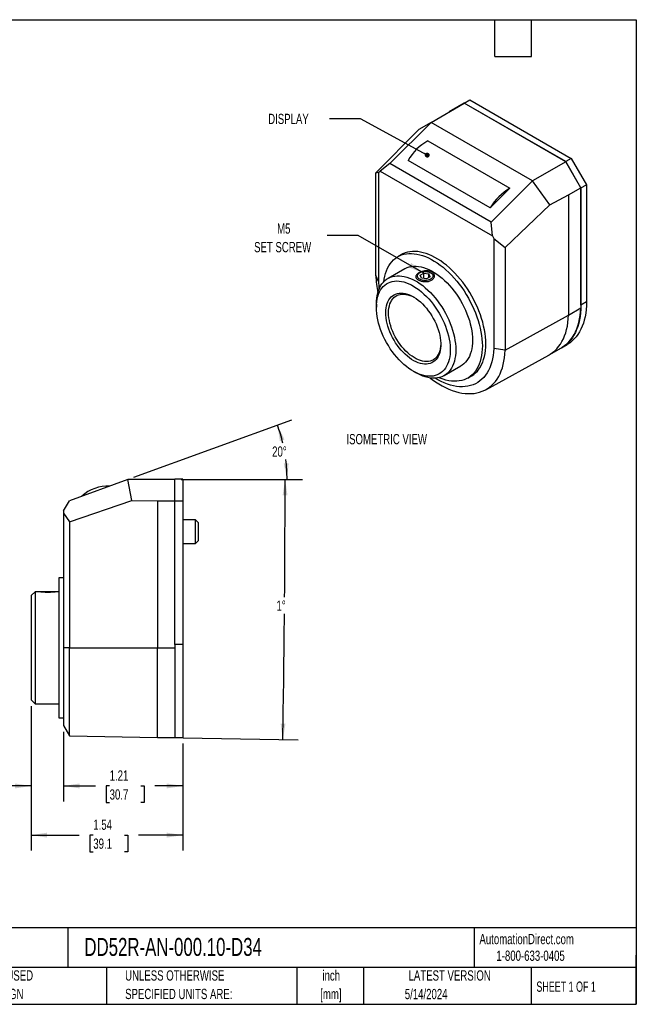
# Model space of a CAD drawing. Header units: inches. Extents: x 0.2 to 10.8, y 0.2 to 8.2.
# Tile 2 of 2: x 5.7 to 10.8, y 0.2 to 8.2. Entities that reach past the tile are written whole.
import ezdxf

# ---------------------------------------------------------------- set-up
doc = ezdxf.new("R2010")
doc.units = ezdxf.units.IN
doc.header["$MEASUREMENT"] = 0
doc.layers.add('DIMENSIONS', color=140, linetype='Continuous', lineweight=25)
doc.layers.add('TEXT', color=140, linetype='Continuous', lineweight=25)
doc.styles.add('SLDTEXTSTYLE0', font='TXT', dxfattribs={"width": 0.7})
doc.styles.add('SLDTEXTSTYLE1', font='TXT', dxfattribs={"width": 0.65})
doc.dimstyles.new('SLDDIMSTYLE0', dxfattribs={"dimtxt": 0.084961, "dimasz": 0.13, "dimexe": 0, "dimexo": 0.0625, "dimgap": 0.02124, "dimtad": 0, "dimtih": 1, "dimtoh": 1, "dimlfac": 1.25, "dimrnd": 1e-09, "dimdsep": 46, "dimtxsty": 'SLDTEXTSTYLE0', "dimsah": 1, "dimcen": 0.09, "dimadec": 0, "dimazin": 2, "dimtfac": 1, "dimtmove": 0, "dimatfit": 0, "dimfxl": 0, "dimfrac": 2, "dimtolj": 1, "dimtzin": 12, "dimarcsym": 0})
doc.dimstyles.new('SLDDIMSTYLE1', dxfattribs={"dimtxt": 0.084961, "dimasz": 0.13, "dimexe": 0, "dimexo": 0.0625, "dimgap": 0.02124, "dimtad": 0, "dimtih": 1, "dimtoh": 1, "dimlfac": 1.25, "dimrnd": 1e-09, "dimzin": 12, "dimdsep": 46, "dimtxsty": 'SLDTEXTSTYLE0', "dimsah": 1, "dimcen": 0.09, "dimadec": 0, "dimazin": 3, "dimtfac": 1, "dimtofl": 0, "dimtmove": 0, "dimatfit": 3, "dimfxl": 0, "dimfrac": 2, "dimtolj": 1, "dimtzin": 12, "dimarcsym": 0})
doc.dimstyles.new('SLDDIMSTYLE4', dxfattribs={"dimtxt": 0.084961, "dimasz": 0.13, "dimexe": 0, "dimexo": 0.0625, "dimgap": 0.02124, "dimtad": 0, "dimtih": 1, "dimtoh": 1, "dimdec": 4, "dimlfac": 1.25, "dimzin": 12, "dimdsep": 46, "dimtxsty": 'SLDTEXTSTYLE0', "dimsah": 1, "dimcen": 0.09, "dimadec": 0, "dimazin": 3, "dimtfac": 1, "dimtdec": 0, "dimtofl": 0, "dimtmove": 0, "dimatfit": 3, "dimfxl": 0, "dimfrac": 2, "dimtolj": 1, "dimtzin": 12, "dimarcsym": 0})
doc.dimstyles.new('SLDDIMSTYLE5', dxfattribs={"dimtxt": 0.18, "dimasz": 0.13, "dimexe": 0, "dimexo": 0.0625, "dimgap": 0, "dimtad": 0, "dimtih": 1, "dimtoh": 1, "dimdec": 0, "dimrnd": 1e-09, "dimzin": 0, "dimdsep": 46, "dimtxsty": 'Standard', "dimsah": 1, "dimcen": 0.09, "dimadec": 0, "dimazin": 0, "dimtfac": 0.13, "dimtdec": 0, "dimtofl": 0, "dimtmove": 0, "dimatfit": 3, "dimfxl": 0, "dimfrac": 2, "dimtolj": 1, "dimtzin": 0, "dimarcsym": 0})
doc.dimstyles.new('SLDDIMSTYLE6', dxfattribs={"dimtxt": 0.18, "dimasz": 0.04, "dimexe": 0, "dimexo": 0.0625, "dimgap": 0, "dimtad": 0, "dimtih": 1, "dimtoh": 1, "dimdec": 0, "dimrnd": 1e-09, "dimzin": 0, "dimdsep": 46, "dimtxsty": 'Standard', "dimblk1": 'DOT', "dimblk2": 'DOT', "dimsah": 1, "dimcen": 0.09, "dimadec": 0, "dimazin": 0, "dimtfac": 0.04, "dimtdec": 0, "dimtofl": 0, "dimtmove": 0, "dimatfit": 3, "dimldrblk": 'DOT', "dimfxl": 0, "dimfrac": 2, "dimtolj": 1, "dimtzin": 0, "dimarcsym": 0})

# ---------------------------------------------------------------- blocks, each defined once
blk = doc.blocks.new('_D_7')
at = {"layer": 'DIMENSIONS'}
for p, q in [((5.8352, 2.6726), (5.8352, 1.8991)), ((6.0992, 2.4642), (6.0992, 1.8991)), ((5.1949, 2.0241), (5.1663, 2.0241)), ((5.1663, 2.0241), (5.1663, 1.8891)), ((5.3766, 2.0241), (5.4052, 2.0241)), ((5.4052, 2.0241), (5.4052, 1.8891)), ((5.8352, 2.0241), (5.4918, 2.0241)), ((6.0992, 2.0241), (6.3492, 2.0241)), ((5.1663, 1.8891), (5.1949, 1.8891)), ((5.4052, 1.8891), (5.3766, 1.8891))]:
    blk.add_line(p, q, dxfattribs=at)
for points in [[(5.8352, 2.0241), (5.7052, 2.0441), (5.7052, 2.0041)], [(6.0992, 2.0241), (6.2292, 2.0041), (6.2292, 2.0441)]]:
    blk.add_solid(points, dxfattribs=at)
at = {"layer": 'DIMENSIONS', "char_height": 0.08333, "attachment_point": 1, "style": 'SLDTEXTSTYLE0'}
for s, insert in [('0.33', (5.1595, 2.1506)), ('8.4', (5.1949, 1.9965))]:
    blk.add_mtext(s, dxfattribs=dict(at, insert=insert))
blk = doc.blocks.new('_D_8')
at = {"layer": 'DIMENSIONS'}
for p, q in [((6.0992, 2.4642), (6.0992, 1.8991)), ((7.0672, 2.3678), (7.0672, 1.8991)), ((6.0992, 2.0241), (6.3578, 2.0241)), ((6.473, 2.0241), (6.4444, 2.0241)), ((6.4444, 2.0241), (6.4444, 1.8891)), ((6.7254, 2.0241), (6.754, 2.0241)), ((6.754, 2.0241), (6.754, 1.8891)), ((7.0672, 2.0241), (6.8406, 2.0241)), ((6.4444, 1.8891), (6.473, 1.8891)), ((6.754, 1.8891), (6.7254, 1.8891))]:
    blk.add_line(p, q, dxfattribs=at)
for points in [[(6.0992, 2.0241), (6.2292, 2.0041), (6.2292, 2.0441)], [(7.0672, 2.0241), (6.9372, 2.0441), (6.9372, 2.0041)]]:
    blk.add_solid(points, dxfattribs=at)
at = {"layer": 'DIMENSIONS', "char_height": 0.08333, "attachment_point": 1, "style": 'SLDTEXTSTYLE0'}
for s, insert in [('1.21', (6.473, 2.1506)), ('30.7', (6.473, 1.9965))]:
    blk.add_mtext(s, dxfattribs=dict(at, insert=insert))
blk = doc.blocks.new('_D_9')
at = {"layer": 'DIMENSIONS'}
for p, q in [((5.8352, 2.6726), (5.8352, 1.4996)), ((7.0672, 2.3678), (7.0672, 1.4996)), ((5.8352, 1.6246), (6.2251, 1.6246)), ((6.3402, 1.6246), (6.3117, 1.6246)), ((6.3117, 1.6246), (6.3117, 1.4895)), ((6.5927, 1.6246), (6.6212, 1.6246)), ((6.6212, 1.6246), (6.6212, 1.4895)), ((7.0672, 1.6246), (6.7078, 1.6246)), ((6.3117, 1.4895), (6.3402, 1.4895)), ((6.6212, 1.4895), (6.5927, 1.4895))]:
    blk.add_line(p, q, dxfattribs=at)
for points in [[(5.8352, 1.6246), (5.9652, 1.6046), (5.9652, 1.6446)], [(7.0672, 1.6246), (6.9372, 1.6446), (6.9372, 1.6046)]]:
    blk.add_solid(points, dxfattribs=at)
at = {"layer": 'DIMENSIONS', "char_height": 0.08333, "attachment_point": 1, "style": 'SLDTEXTSTYLE0'}
for s, insert in [('1.54', (6.3402, 1.751)), ('39.1', (6.3402, 1.597))]:
    blk.add_mtext(s, dxfattribs=dict(at, insert=insert))
blk = doc.blocks.new('_D_10')
at = {"layer": 'DIMENSIONS'}
for p, q in [((7.0532, 4.5146), (8.0228, 4.5146)), ((6.9124, 2.4177), (8.0043, 2.3987))]:
    blk.add_line(p, q, dxfattribs=at)
for start, end in [(359.547692, 0), (359, 359.483811)]:
    blk.add_arc((-113.2174, 4.5146), 121.1152, start, end, dxfattribs=at)
for points in [[(7.8978, 4.5146), (7.8777, 4.3846), (7.9177, 4.3846)], [(7.8793, 2.4009), (7.9015, 2.5305), (7.8615, 2.5312)]]:
    blk.add_solid(points, dxfattribs=at)
at = {"layer": 'DIMENSIONS', "insert": (7.828, 3.5309), "char_height": 0.08333, "attachment_point": 1, "style": 'SLDTEXTSTYLE0'}
blk.add_mtext('1°', dxfattribs=at)
blk = doc.blocks.new('_D_11')
at = {"layer": 'DIMENSIONS'}
for p, q in [((6.6689, 4.5317), (7.9534, 4.9992)), ((7.1172, 4.5154), (8.0387, 4.5154))]:
    blk.add_line(p, q, dxfattribs=at)
for start, end in [(13.22406, 20), (0, 7.12573)]:
    blk.add_arc((6.6241, 4.5154), 1.2895, start, end, dxfattribs=at)
for points in [[(7.8359, 4.9565), (7.8551, 4.8263), (7.8933, 4.8381)], [(7.9137, 4.5154), (7.9271, 4.6463), (7.8872, 4.6443)]]:
    blk.add_solid(points, dxfattribs=at)
at = {"layer": 'DIMENSIONS', "insert": (7.7927, 4.7828), "char_height": 0.08333, "attachment_point": 1, "style": 'SLDTEXTSTYLE0'}
blk.add_mtext('20°', dxfattribs=at)
blk = doc.blocks.new('_Dot')
at = {"color": 0, "linetype": 'ByBlock', "lineweight": -2}
blk.add_line((-0.5, 0), (-1, 0), dxfattribs=at)
at = {"color": 0, "linetype": 'ByBlock', "const_width": 0.5}
blk.add_lwpolyline([(-0.25, 0, 1), (0.25, 0, 1)], format="xyb", close=True, dxfattribs=at)

msp = doc.modelspace()

# ---------------------------------------------------------------- linework, layer by layer
for p, q in [((9.083562, 7.41577), (9.353137, 7.571392)), ((9.353137, 7.572045), (9.229817, 7.500831)), ((9.353137, 7.572045), (9.398392, 7.59817)), ((10.176775, 7.096569), (9.353137, 7.572045)), ((10.176775, 7.095916), (9.353137, 7.571392)), ((9.398392, 7.59817), (10.22203, 7.122694)), ((9.229817, 7.500831), (9.229817, 7.500201)), ((8.747853, 7.080871), (9.083562, 7.41577)), ((9.083562, 7.41577), (8.984593, 7.358614)), ((9.9072, 6.940294), (9.083562, 7.41577)), ((8.984593, 7.358614), (8.633927, 7.006638)), ((9.056537, 7.265868), (9.724046, 6.880524)), ((10.22203, 7.122694), (10.176775, 7.096569)), ((10.22203, 7.122694), (10.345349, 6.909099)), ((8.747853, 7.080871), (8.670278, 7.01858)), ((9.571491, 6.605395), (8.747853, 7.080871)), ((9.564575, 6.721437), (8.897066, 7.106782)), ((10.176775, 7.095916), (9.9072, 6.940294)), ((10.300094, 6.882973), (10.176775, 7.096569)), ((10.299529, 6.8833), (10.176775, 7.095916)), ((8.633927, 7.006638), (8.658774, 7.011084)), ((8.633927, 6.17071), (8.633927, 7.006638)), ((8.658774, 7.011084), (8.670278, 7.01858)), ((8.658774, 6.117178), (8.658774, 7.011084)), ((8.670278, 7.01858), (9.581184, 6.492726)), ((9.724046, 6.880524), (9.564575, 6.721437)), ((9.9072, 6.940294), (9.571491, 6.605395)), ((10.048543, 6.744408), (9.9072, 6.940294)), ((10.199968, 6.825825), (10.299529, 6.8833)), ((10.299529, 6.8833), (10.299529, 5.908024)), ((10.300094, 6.882973), (10.345349, 6.909099)), ((10.300094, 5.93056), (10.300094, 6.882973)), ((10.345349, 6.909099), (10.345349, 5.956685)), ((10.048543, 6.744408), (10.199968, 6.825825)), ((10.199968, 6.825825), (10.199968, 5.850549)), ((9.685418, 6.399626), (10.048543, 6.744408)), ((9.581184, 6.492726), (9.571491, 6.605395)), ((9.581184, 6.492726), (9.592689, 6.471946)), ((9.592689, 6.471946), (9.685418, 6.399626)), ((9.592689, 6.471946), (9.592689, 5.578041)), ((8.841354, 6.340218), (8.81307, 6.32389)), ((9.685418, 6.399626), (9.685418, 5.563697)), ((8.658774, 6.117178), (8.633927, 6.17071)), ((8.869466, 6.2262), (8.733701, 6.147824)), ((8.990461, 6.193534), (8.984998, 6.190379)), ((8.995069, 6.173913), (9.024463, 6.190882)), ((9.005828, 6.150733), (8.995069, 6.173913)), ((9.024463, 6.190882), (9.064615, 6.184671)), ((9.024463, 6.147851), (9.024463, 6.190882)), ((9.075374, 6.161491), (9.04598, 6.144522)), ((9.075374, 6.161491), (9.064615, 6.184671)), ((9.064615, 6.15528), (9.064615, 6.184671)), ((9.085445, 6.190379), (9.079983, 6.193534)), ((8.658774, 6.117178), (8.659194, 6.116936)), ((9.04598, 6.144522), (9.005828, 6.150733)), ((8.639242, 5.939047), (8.639242, 5.912922)), ((10.345349, 5.956685), (10.300094, 5.93056)), ((9.685418, 5.563697), (10.199968, 5.850549)), ((10.199968, 5.850549), (10.299529, 5.908024)), ((10.143325, 5.584063), (10.18858, 5.610188)), ((9.526783, 5.243545), (10.038669, 5.524637)), ((9.592269, 5.578283), (9.592689, 5.578041)), ((9.685418, 5.563697), (9.592689, 5.578041)), ((10.038669, 5.524637), (10.043364, 5.527281)), ((10.043364, 5.527281), (10.142925, 5.584756)), ((8.939006, 5.393658), (8.96163, 5.380594)), ((9.189664, 5.357988), (9.325428, 5.436363)), ((9.381824, 5.338673), (9.410108, 5.355001)), ((6.621945, 4.514622), (6.147181, 4.341822)), ((6.651907, 4.344695), (6.621945, 4.514622)), ((7.003181, 4.514622), (6.621945, 4.514622)), ((7.067181, 4.515422), (7.003181, 4.515422)), ((7.003181, 4.341022), (7.003181, 4.515422)), ((7.067181, 4.515422), (7.067181, 4.341022)), ((6.099181, 4.258683), (6.147181, 4.341822)), ((6.147181, 4.170365), (6.651907, 4.344695)), ((6.651907, 4.344695), (6.862381, 4.341022)), ((6.862381, 4.341022), (7.003181, 4.341022)), ((6.862381, 4.341022), (6.862381, 3.146622)), ((7.003181, 4.341022), (7.067181, 4.341022)), ((7.003181, 3.174622), (7.003181, 4.341022)), ((7.067181, 4.341022), (7.067181, 3.174622)), ((6.099181, 4.258683), (6.099181, 4.241369)), ((6.099181, 4.241369), (6.147181, 4.170365)), ((6.099181, 4.241369), (6.099181, 3.146622)), ((6.147181, 4.170365), (6.147181, 3.146622)), ((7.171181, 4.186622), (7.067181, 4.186622)), ((7.195181, 4.162622), (7.171181, 4.186622)), ((7.171181, 3.994622), (7.171181, 4.186622)), ((7.195181, 4.018622), (7.195181, 4.162622)), ((7.171181, 3.994622), (7.195181, 4.018622)), ((7.067181, 3.994622), (7.171181, 3.994622)), ((6.099181, 3.715422), (6.059181, 3.715422)), ((6.059181, 3.715422), (6.059181, 3.146622)), ((5.867181, 3.602622), (5.835181, 3.570622)), ((5.892678, 3.602622), (5.867181, 3.602622)), ((5.867181, 3.602622), (5.867181, 2.690622)), ((5.907889, 3.602622), (5.906076, 3.600808)), ((6.034472, 3.602622), (5.907889, 3.602622)), ((6.036297, 3.600797), (6.034472, 3.602622)), ((6.059181, 3.602622), (6.049886, 3.602622)), ((5.835181, 3.570622), (5.835181, 2.722622)), ((6.059181, 3.146622), (6.059181, 2.577822)), ((6.147181, 3.146622), (6.099181, 3.146622)), ((6.099181, 3.146622), (6.099181, 2.514244)), ((6.147181, 3.146622), (6.862381, 3.146622)), ((6.147181, 2.431105), (6.147181, 3.146622)), ((6.862381, 3.146622), (7.003181, 3.146622)), ((6.862381, 2.418622), (6.862381, 3.146622)), ((7.067181, 3.174622), (7.003181, 3.174622)), ((7.003181, 3.174622), (7.003181, 2.417822)), ((7.067181, 3.174622), (7.067181, 2.417822)), ((5.835181, 2.722622), (5.867181, 2.690622)), ((5.867181, 2.690622), (6.059181, 2.690622)), ((6.059181, 2.577822), (6.099181, 2.577822)), ((6.099181, 2.514244), (6.147181, 2.431105)), ((6.147181, 2.431105), (6.862381, 2.418622)), ((6.862381, 2.418622), (7.003181, 2.418622)), ((7.003181, 2.417822), (7.067181, 2.417822))]:
    msp.add_line(p, q)
at = {"flags": 128}
for points in [[(8.698419, 6.11987), (8.701587, 6.141963), (8.706497, 6.166064), (8.71278, 6.18899), (8.720415, 6.210659), (8.729373, 6.230996), (8.739625, 6.249928), (8.751133, 6.26739), (8.763858, 6.283321), (8.777755, 6.297663), (8.792774, 6.310367), (8.808864, 6.321389), (8.825967, 6.330689), (8.844024, 6.338234), (8.862971, 6.344), (8.882742, 6.347964), (8.903267, 6.350113), (8.924474, 6.35044), (8.946288, 6.348943), (8.968634, 6.345628), (8.991432, 6.340506), (9.014602, 6.333596), (9.038063, 6.324921), (9.061733, 6.314512), (9.085528, 6.302406), (9.109366, 6.288645), (9.133161, 6.273278), (9.156831, 6.256358), (9.180292, 6.237945), (9.203462, 6.218103), (9.22626, 6.196903), (9.248606, 6.174419), (9.27042, 6.150729), (9.291627, 6.125917), (9.312152, 6.10007), (9.331923, 6.07328), (9.35087, 6.045639), (9.368927, 6.017245), (9.38603, 5.988198), (9.40212, 5.9586), (9.417139, 5.928554), (9.431036, 5.898167), (9.443761, 5.867545), (9.455269, 5.836796), (9.465521, 5.806027), (9.474479, 5.775347), (9.482114, 5.744863), (9.488397, 5.714683), (9.493307, 5.684913), (9.496826, 5.655656), (9.498943, 5.627017), (9.499649, 5.599095)], [(9.527934, 5.615423), (9.527227, 5.643345), (9.525111, 5.671985), (9.521591, 5.701241), (9.516681, 5.731011), (9.510398, 5.761191), (9.502764, 5.791675), (9.493805, 5.822355), (9.483553, 5.853124), (9.472045, 5.883873), (9.45932, 5.914495), (9.445424, 5.944882), (9.430404, 5.974928), (9.414314, 6.004526), (9.397211, 6.033573), (9.379154, 6.061967), (9.360207, 6.089608), (9.340436, 6.116399), (9.319911, 6.142245), (9.298704, 6.167057), (9.27689, 6.190747), (9.254545, 6.213231), (9.231747, 6.234432), (9.208576, 6.254273), (9.185115, 6.272686), (9.161445, 6.289606), (9.13765, 6.304973), (9.113813, 6.318734), (9.090017, 6.33084), (9.066347, 6.341249), (9.042886, 6.349924), (9.019716, 6.356834), (8.996918, 6.361956), (8.974573, 6.365271), (8.952758, 6.366768), (8.931551, 6.366441), (8.911026, 6.364292), (8.891256, 6.360328), (8.872308, 6.354563), (8.854252, 6.347017), (8.841354, 6.340218)], [(8.869466, 6.2262), (8.873289, 6.228334), (8.88927, 6.235799), (8.906182, 6.241458), (8.923947, 6.245285), (8.942488, 6.247263), (8.96172, 6.247383), (8.981559, 6.245645), (9.001916, 6.242056), (9.022699, 6.236632), (9.043816, 6.229398), (9.065172, 6.220386), (9.086673, 6.209636), (9.108221, 6.197196), (9.129722, 6.183122), (9.151078, 6.167477), (9.172195, 6.15033), (9.192978, 6.131758), (9.213335, 6.111844), (9.233173, 6.090677), (9.252406, 6.068351), (9.270947, 6.044967), (9.288712, 6.020628), (9.305624, 5.995444), (9.321605, 5.969526), (9.336586, 5.942991), (9.350498, 5.915957), (9.36328, 5.888545), (9.374875, 5.860877), (9.385231, 5.833077), (9.394302, 5.805269), (9.402047, 5.777577), (9.408431, 5.750125), (9.413427, 5.723036), (9.417011, 5.69643), (9.419168, 5.670426), (9.419888, 5.64514), (9.419168, 5.620686), (9.417011, 5.597173), (9.413427, 5.574705), (9.408431, 5.553383), (9.402047, 5.533302), (9.394302, 5.514552), (9.385231, 5.497217), (9.374875, 5.481373), (9.36328, 5.467093), (9.350498, 5.454439), (9.336586, 5.443468), (9.325428, 5.436363)], [(8.639242, 5.939047), (8.639962, 5.963501), (8.642119, 5.987015), (8.645703, 6.009483), (8.650698, 6.030805), (8.657083, 6.050885), (8.664827, 6.069635), (8.673898, 6.086971), (8.684254, 6.102814), (8.695849, 6.117095), (8.708631, 6.129749), (8.722544, 6.14072), (8.737524, 6.149959), (8.753506, 6.157424), (8.770417, 6.163083), (8.788183, 6.16691), (8.806723, 6.168888), (8.825956, 6.169008), (8.845795, 6.16727), (8.866151, 6.163681), (8.886934, 6.158257), (8.908051, 6.151023), (8.929408, 6.142011), (8.950908, 6.131261), (8.972457, 6.118821), (8.993957, 6.104747), (9.015314, 6.089101), (9.036431, 6.071954), (9.057214, 6.053382), (9.07757, 6.033469), (9.097409, 6.012302), (9.116642, 5.989976), (9.135182, 5.966592), (9.152948, 5.942253), (9.169859, 5.917069), (9.185841, 5.891151), (9.200821, 5.864616), (9.214734, 5.837582), (9.227516, 5.81017), (9.239111, 5.782502), (9.249467, 5.754702), (9.258537, 5.726894), (9.266282, 5.699202), (9.272667, 5.67175), (9.277662, 5.64466), (9.281246, 5.618054), (9.283403, 5.592051), (9.284123, 5.566765), (9.283403, 5.542311), (9.281246, 5.518798), (9.277662, 5.49633), (9.272667, 5.475008), (9.266282, 5.454927), (9.258537, 5.436177), (9.249467, 5.418841), (9.239111, 5.402998), (9.227516, 5.388718), (9.214734, 5.376063), (9.200821, 5.365093), (9.185841, 5.355854), (9.169859, 5.348388), (9.152948, 5.342729), (9.135182, 5.338902), (9.116642, 5.336924), (9.097409, 5.336804), (9.07757, 5.338543), (9.057214, 5.342132), (9.036431, 5.347555), (9.015314, 5.354789), (8.993957, 5.363802), (8.972457, 5.374552), (8.96163, 5.380594)], [(8.990468, 6.193538), (8.999178, 6.197736), (9.009047, 6.200968), (9.019757, 6.203132), (9.030964, 6.204157), (9.042308, 6.20401), (9.053424, 6.202696), (9.063955, 6.200257), (9.073563, 6.196772), (9.081938, 6.192353), (9.088812, 6.187141), (9.093963, 6.181305), (9.097227, 6.175031), (9.098497, 6.168522), (9.097734, 6.161986), (9.094961, 6.155634), (9.090269, 6.149671), (9.083807, 6.144286), (9.075783, 6.139654), (9.066456, 6.135924), (9.056125, 6.133215), (9.045123, 6.131615), (9.033801, 6.131174), (9.022526, 6.131907), (9.011659, 6.133791), (9.001549, 6.136765), (8.992521, 6.140733), (8.984865, 6.145568), (8.978829, 6.151114), (8.974604, 6.157194), (8.972328, 6.163611), (8.972074, 6.17016), (8.973849, 6.17663), (8.977596, 6.182812), (8.983196, 6.188509), (8.990468, 6.193538)], [(8.639242, 5.912922), (8.639956, 5.936395), (8.642096, 5.958932), (8.645651, 5.980425), (8.650604, 6.000771), (8.656931, 6.019873), (8.664604, 6.037641), (8.673584, 6.05399), (8.683829, 6.068842), (8.69529, 6.082126), (8.707913, 6.093779), (8.721638, 6.103746), (8.736398, 6.111978), (8.752125, 6.118437), (8.768742, 6.123091), (8.786171, 6.12592), (8.804328, 6.126908), (8.823127, 6.126052), (8.842479, 6.123355), (8.862291, 6.118831), (8.882469, 6.112501), (8.902917, 6.104395), (8.923536, 6.094552), (8.94423, 6.083018), (8.964899, 6.069849), (8.985445, 6.055107), (9.00577, 6.038863), (9.025777, 6.021194), (9.04537, 6.002184), (9.064457, 5.981924), (9.082947, 5.960511), (9.10075, 5.938045), (9.117784, 5.914636), (9.133965, 5.890393), (9.149217, 5.865433), (9.163469, 5.839874), (9.17665, 5.813839), (9.1887, 5.787451), (9.199559, 5.760836), (9.209177, 5.734122), (9.217509, 5.707434), (9.224513, 5.680901), (9.230156, 5.654649), (9.234413, 5.628802), (9.237262, 5.603485), (9.23869, 5.578818), (9.23869, 5.554918), (9.237262, 5.5319), (9.234413, 5.509872), (9.230156, 5.48894), (9.224513, 5.469204), (9.217509, 5.450758), (9.209177, 5.433689), (9.199559, 5.418079), (9.1887, 5.404003), (9.17665, 5.391527), (9.163469, 5.380711), (9.149217, 5.371606), (9.133965, 5.364256), (9.117784, 5.358696), (9.10075, 5.354952), (9.082947, 5.353043), (9.064457, 5.352977), (9.04537, 5.354754), (9.025777, 5.358367), (9.00577, 5.363797), (8.985445, 5.371019), (8.964899, 5.38), (8.94423, 5.390694), (8.923536, 5.403053), (8.902917, 5.417017), (8.882469, 5.432519), (8.862291, 5.449486), (8.842479, 5.467836), (8.823127, 5.487483), (8.804328, 5.508332), (8.786171, 5.530284), (8.768742, 5.553235), (8.752125, 5.577076), (8.736398, 5.601692), (8.721638, 5.626966), (8.707913, 5.652779), (8.69529, 5.679006), (8.683829, 5.705523), (8.673584, 5.732204), (8.664604, 5.758921), (8.656931, 5.785547), (8.650604, 5.811955), (8.645651, 5.83802), (8.642096, 5.863617), (8.639956, 5.888624), (8.639242, 5.912922)], [(8.662966, 6.065532), (8.661014, 6.085994), (8.659194, 6.116936)], [(8.715609, 5.868836), (8.716316, 5.888929), (8.71843, 5.908079), (8.72194, 5.926165), (8.726822, 5.943073), (8.733046, 5.958697), (8.740572, 5.972936), (8.749353, 5.985703), (8.759334, 5.996914), (8.770451, 6.006501), (8.782634, 6.014401), (8.795805, 6.020566), (8.809883, 6.024956), (8.824777, 6.027543), (8.840394, 6.028311), (8.856634, 6.027256), (8.873395, 6.024383), (8.890572, 6.019712), (8.908055, 6.013271), (8.925734, 6.005102), (8.943498, 5.995255), (8.961233, 5.983793), (8.978828, 5.97079), (8.996172, 5.956326), (9.013154, 5.940493), (9.029668, 5.923392), (9.045609, 5.905131), (9.060877, 5.885824), (9.075374, 5.865594), (9.089009, 5.84457), (9.101696, 5.822883), (9.113356, 5.800672), (9.123913, 5.778075), (9.133301, 5.755237), (9.141461, 5.732302), (9.148342, 5.709415), (9.153899, 5.686719), (9.158098, 5.66436), (9.160913, 5.642478), (9.162324, 5.621211), (9.162324, 5.600695), (9.160913, 5.581058), (9.158098, 5.562425), (9.153899, 5.544914), (9.148342, 5.528635), (9.141461, 5.513692), (9.133301, 5.500178), (9.123913, 5.48818), (9.113356, 5.477773), (9.101696, 5.469022), (9.089009, 5.461984), (9.075374, 5.456703), (9.060877, 5.453211), (9.045609, 5.451532), (9.029668, 5.451676), (9.013154, 5.453641), (8.996172, 5.457416), (8.978828, 5.462977), (8.961233, 5.470288), (8.943498, 5.479303), (8.925734, 5.489966), (8.908055, 5.502208), (8.890572, 5.515953), (8.873395, 5.531113), (8.856634, 5.547593), (8.840394, 5.565288), (8.824777, 5.584087), (8.809883, 5.603871), (8.795805, 5.624514), (8.782634, 5.645886), (8.770451, 5.667853), (8.759334, 5.690275), (8.749353, 5.71301), (8.740572, 5.735914), (8.733046, 5.758844), (8.726822, 5.781653), (8.72194, 5.804198), (8.71843, 5.826337), (8.716316, 5.847928), (8.715609, 5.868836)], [(8.738237, 5.868836), (8.738943, 5.888395), (8.741055, 5.907009), (8.744561, 5.924555), (8.749437, 5.940914), (8.755649, 5.955979), (8.763158, 5.969648), (8.771912, 5.981832), (8.781854, 5.992449), (8.792917, 6.001429), (8.805028, 6.008711), (8.818107, 6.014247), (8.832065, 6.018001), (8.846811, 6.019947), (8.862246, 6.020073), (8.878267, 6.018377), (8.894769, 6.014871), (8.91164, 6.009578), (8.928769, 6.002533), (8.944821, 5.994456)], [(10.300094, 5.93056), (10.299385, 5.899158), (10.297258, 5.868659), (10.29372, 5.839142), (10.288779, 5.810688), (10.282449, 5.78337), (10.274748, 5.757262), (10.265694, 5.732433), (10.255312, 5.708949), (10.24363, 5.686871), (10.230679, 5.666259), (10.216493, 5.647167), (10.201109, 5.629645), (10.184568, 5.613741), (10.166915, 5.599496), (10.148196, 5.586949), (10.128461, 5.576132), (10.125529, 5.574714)], [(10.345349, 5.956685), (10.344639, 5.925283), (10.342513, 5.894784), (10.338974, 5.865267), (10.334034, 5.836813), (10.327704, 5.809495), (10.320002, 5.783387), (10.310949, 5.758558), (10.300567, 5.735074), (10.288885, 5.712996), (10.275934, 5.692384), (10.261747, 5.673292), (10.246364, 5.65577), (10.229823, 5.639866), (10.21217, 5.625622), (10.193451, 5.613074), (10.18858, 5.610188)], [(9.162427, 5.61751), (9.162324, 5.614024), (9.160914, 5.594921), (9.158102, 5.576827), (9.153908, 5.55986), (9.148359, 5.544135), (9.141493, 5.529756), (9.133355, 5.516818), (9.123999, 5.505408), (9.113488, 5.495602), (9.101891, 5.487464), (9.089286, 5.48105), (9.075756, 5.476401), (9.061392, 5.473549), (9.046289, 5.472512), (9.030548, 5.473298), (9.014273, 5.475901), (8.997573, 5.480304), (8.980558, 5.486478), (8.963343, 5.494381), (8.946042, 5.503962), (8.928769, 5.515155), (8.91164, 5.527887), (8.894769, 5.542074), (8.878267, 5.55762), (8.862246, 5.574422), (8.846811, 5.592368), (8.832065, 5.611339), (8.818107, 5.631209), (8.805028, 5.651845), (8.792917, 5.673111), (8.781854, 5.694864), (8.771912, 5.716959), (8.763158, 5.739251), (8.755649, 5.76159), (8.749437, 5.783827), (8.744561, 5.805816), (8.741055, 5.827408), (8.738943, 5.848462), (8.738237, 5.868836)], [(10.043364, 5.527281), (10.051053, 5.531904), (10.06977, 5.544821), (10.087394, 5.559459), (10.103877, 5.57578), (10.119175, 5.593739), (10.133247, 5.613288), (10.146055, 5.634374), (10.157564, 5.656941), (10.167742, 5.680926), (10.176563, 5.706265), (10.184003, 5.73289), (10.190041, 5.760729), (10.194661, 5.789706), (10.19785, 5.819744), (10.199601, 5.85076)], [(10.142925, 5.584756), (10.150614, 5.589379), (10.169331, 5.602296), (10.186954, 5.616934), (10.203438, 5.633255), (10.218736, 5.651214), (10.232808, 5.670764), (10.245616, 5.69185), (10.257124, 5.714416), (10.267303, 5.738401), (10.276124, 5.76374), (10.283563, 5.790365), (10.289601, 5.818204), (10.294221, 5.847181), (10.297411, 5.877219), (10.299162, 5.908235)], [(9.410108, 5.355001), (9.414314, 5.357502), (9.430404, 5.368523), (9.445424, 5.381228), (9.45932, 5.39557), (9.472045, 5.4115), (9.483553, 5.428962), (9.493805, 5.447895), (9.502764, 5.468232), (9.510398, 5.489901), (9.516681, 5.512826), (9.521591, 5.536928), (9.525111, 5.562121), (9.527227, 5.588317), (9.527934, 5.615423)], [(9.076384, 5.338703), (9.091556, 5.327395), (9.118729, 5.308435), (9.146012, 5.291046), (9.173332, 5.275274), (9.200616, 5.261163), (9.227788, 5.24875), (9.254777, 5.238068), (9.281509, 5.229147), (9.307912, 5.222011), (9.333915, 5.216679), (9.359447, 5.213165), (9.38444, 5.211479), (9.408825, 5.211626), (9.432538, 5.213604), (9.455514, 5.217409), (9.477692, 5.223031), (9.49901, 5.230453), (9.519412, 5.239657), (9.538843, 5.250617), (9.55725, 5.263304), (9.574583, 5.277684), (9.590796, 5.293717), (9.605845, 5.31136), (9.619689, 5.330566), (9.632291, 5.351283), (9.643616, 5.373455), (9.653635, 5.397021), (9.66232, 5.421919), (9.669647, 5.448082), (9.675598, 5.475438), (9.680155, 5.503913), (9.683307, 5.533431), (9.685045, 5.563912)], [(9.592269, 5.578283), (9.590449, 5.549443), (9.587193, 5.521594), (9.582513, 5.494822), (9.576422, 5.46921), (9.56894, 5.444838), (9.560088, 5.42178), (9.549896, 5.400107), (9.538393, 5.379887), (9.525617, 5.361182), (9.511605, 5.34405), (9.496402, 5.328543), (9.480054, 5.31471), (9.462612, 5.302593), (9.444129, 5.29223), (9.424664, 5.283652), (9.404275, 5.276886), (9.383026, 5.271954), (9.360982, 5.26887), (9.338212, 5.267643), (9.314786, 5.268279), (9.290776, 5.270773), (9.266257, 5.27512), (9.241303, 5.281305), (9.215993, 5.28931), (9.190404, 5.299109), (9.164615, 5.310673), (9.138706, 5.323965), (9.116141, 5.336897)], [(9.499649, 5.599095), (9.498943, 5.571988), (9.496826, 5.545793), (9.493307, 5.5206), (9.488397, 5.496498), (9.482114, 5.473573), (9.474479, 5.451903), (9.465521, 5.431567), (9.455269, 5.412634), (9.443761, 5.395172), (9.431036, 5.379242), (9.417139, 5.3649), (9.40212, 5.352195), (9.38603, 5.341174), (9.368927, 5.331874), (9.35087, 5.324328), (9.331923, 5.318563), (9.312152, 5.314599), (9.291627, 5.31245), (9.27042, 5.312123), (9.248606, 5.31362), (9.22626, 5.316935), (9.203462, 5.322056), (9.180292, 5.328967), (9.156831, 5.337642), (9.147812, 5.341414)]]:
    msp.add_lwpolyline(points, dxfattribs=at)
for centre, radius, start, end in [((9.274047, 6.888361), 0.435686, 119.9493982, 149.9121861), ((9.938882, 6.505697), 0.432029, 119.819592, 150.0419924), ((9.500374, 6.202532), 0.866666, 182.1184991, 191.4013238), ((6.459065, 4.148855), 0.312, 87.3801351, 132.6198649)]:
    msp.add_arc(centre, radius, start, end)
for points, knots in [([(9.086019, 6.132748), (9.078849, 6.128725), (9.070439, 6.1257), (9.052347, 6.121948), (9.04248, 6.121189), (9.027655, 6.121759), (9.022623, 6.122236), (9.012826, 6.123718), (9.008041, 6.124716), (8.99871, 6.127232), (8.994258, 6.128727), (8.985985, 6.13211), (8.982088, 6.134034), (8.975199, 6.138143), (8.972185, 6.140328), (8.967012, 6.144964), (8.964891, 6.147398), (8.960096, 6.154758), (8.958884, 6.159945), (8.959966, 6.16752), (8.960804, 6.170055), (8.963388, 6.175051), (8.965106, 6.177476), (8.969351, 6.182215), (8.971907, 6.18455), (8.977715, 6.189008), (8.980944, 6.191121), (8.988038, 6.195126), (8.991946, 6.197034), (9.000169, 6.200491), (9.004491, 6.20205), (9.013561, 6.204804), (9.018332, 6.205998), (9.027956, 6.207885), (9.032851, 6.208593), (9.042824, 6.209469), (9.047787, 6.209624), (9.057557, 6.209318), (9.062434, 6.208848), (9.071702, 6.207252), (9.076113, 6.206134), (9.084465, 6.2032), (9.088312, 6.201411), (9.09518, 6.19728), (9.098265, 6.194889), (9.103422, 6.189713), (9.105507, 6.18694), (9.108731, 6.181057), (9.109859, 6.177933), (9.111082, 6.171693), (9.111203, 6.16854), (9.110488, 6.1622), (9.109643, 6.159043), (9.107098, 6.152998), (9.105394, 6.150076), (9.098977, 6.141656), (9.093189, 6.136771), (9.086019, 6.132748)], [0, 0, 0, 0, 0.0625, 0.0625, 0.125, 0.125, 0.15625, 0.15625, 0.1875, 0.1875, 0.21875, 0.21875, 0.25, 0.25, 0.28125, 0.28125, 0.3125, 0.3125, 0.375, 0.375, 0.40625, 0.40625, 0.4375, 0.4375, 0.46875, 0.46875, 0.5, 0.5, 0.53125, 0.53125, 0.5625, 0.5625, 0.59375, 0.59375, 0.625, 0.625, 0.65625, 0.65625, 0.6875, 0.6875, 0.71875, 0.71875, 0.75, 0.75, 0.78125, 0.78125, 0.8125, 0.8125, 0.84375, 0.84375, 0.875, 0.875, 0.90625, 0.90625, 0.9375, 0.9375, 1, 1, 1, 1]), ([(5.970147, 3.596761), (5.964027, 3.596835), (5.95361, 3.59696), (5.939458, 3.597679), (5.924488, 3.598749), (5.908891, 3.600373), (5.896756, 3.60198), (5.892251, 3.60265), (5.892619, 3.602595), (5.892678, 3.602587)], [0, 0, 0, 0, 0.15553963, 0.264753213, 0.376777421, 0.5813519, 0.77366548, 0.964223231, 1, 1, 1, 1]), ([(6.049886, 3.602616), (6.049711, 3.602591), (6.049347, 3.602537), (6.046022, 3.602055), (6.040478, 3.601298), (6.032576, 3.600314), (6.022632, 3.599242), (6.010931, 3.598217), (5.998062, 3.597398), (5.984289, 3.596845), (5.974906, 3.596789), (5.970147, 3.596761)], [0, 0, 0, 0, 0.09493435, 0.19855821, 0.3058123, 0.41721043, 0.53243548, 0.64747356, 0.76611275, 0.88137559, 1, 1, 1, 1])]:
    msp.add_open_spline(points, degree=3, knots=knots)
at = {"layer": 'TEXT'}
for p, q in [((0.25, 8.25), (10.75, 8.25)), ((9.6, 7.95), (9.6, 8.25)), ((9.9, 7.95), (9.9, 8.25)), ((10.75, 8.25), (10.75, 0.25)), ((9.6, 7.95), (9.9, 7.95)), ((10.75, 0.871107), (0.25, 0.871107)), ((6.13224, 0.871107), (6.13224, 0.55)), ((9.432101, 0.871107), (9.432101, 0.55)), ((10.75, 0.25), (10.75, 0.65)), ((10.75, 0.55), (0.25, 0.55)), ((6.448038, 0.55), (6.448038, 0.25)), ((7.993083, 0.55), (7.993083, 0.25)), ((8.535909, 0.55), (8.535909, 0.25)), ((9.89562, 0.55), (9.89562, 0.25)), ((0.25, 0.25), (10.75, 0.25))]:
    msp.add_line(p, q, dxfattribs=at)

# ---------------------------------------------------------------- texts
at = {"color": 179, "linetype": 'Continuous', "lineweight": 18, "char_height": 0.08333333, "attachment_point": 1, "style": 'SLDTEXTSTYLE0'}
for s, insert in [('AutomationDirect.com', (9.476179, 0.821911)), ('1-800-633-0405', (9.613842, 0.686497))]:
    msp.add_mtext(s, dxfattribs=dict(at, insert=insert))
at = {"layer": 'DIMENSIONS', "style": 'SLDTEXTSTYLE0'}
for s, insert, char_height, attachment_point in [('DISPLAY', (7.760385, 7.485557), 0.0833333, 1), ('M5', (7.887105, 6.594411), 0.0833333, 2), ('SET SCREW', (7.877836, 6.443929), 0.0833333, 2), ('ISOMETRIC VIEW', (8.395937, 4.883916), 0.08333333, 1)]:
    msp.add_mtext(s, dxfattribs=dict(at, insert=insert, char_height=char_height, attachment_point=attachment_point))
at = {"layer": 'TEXT'}
for s, insert, char_height, attachment_point, style in [('DD52R-AN-000.10-D34', (6.268021, 0.789182), 0.14583333, 1, 'SLDTEXTSTYLE0'), ('METRIC UNITS USED', (5.058204, 0.526141), 0.08333333, 1, 'SLDTEXTSTYLE0'), ('UNLESS OTHERWISE', (6.598737, 0.526141), 0.08333333, 1, 'SLDTEXTSTYLE0'), ('inch', (8.272598, 0.526035), 0.0833333, 2, 'SLDTEXTSTYLE0'), ('LATEST VERSION', (9.234336, 0.526141), 0.08333333, 2, 'SLDTEXTSTYLE0'), ('SHEET 1 OF 1', (9.938633, 0.435098), 0.08333333, 1, 'SLDTEXTSTYLE1'), ('FOR PART DESIGN', (5.058204, 0.37566), 0.08333333, 1, 'SLDTEXTSTYLE0'), ('SPECIFIED UNITS ARE:', (6.598737, 0.37566), 0.08333333, 1, 'SLDTEXTSTYLE0'), ('[mm]', (8.269801, 0.375554), 0.0833333, 2, 'SLDTEXTSTYLE0'), ('5/14/2024', (9.043366, 0.3751), 0.0833333, 2, 'SLDTEXTSTYLE0')]:
    msp.add_mtext(s, dxfattribs=dict(at, insert=insert, char_height=char_height, attachment_point=attachment_point, style=style))

# ---------------------------------------------------------------- dimensions: what is measured, and where the dimension line sits
at = {"layer": 'DIMENSIONS'}
for base, line1, line2, picture, middle in [((7.911188, 4.595558), ((6.621945, 4.514622), (6.147181, 4.341822)), ((7.067181, 4.515422), (7.003181, 4.515422)), '_D_11', (7.893458, 4.7429)), ((7.887182, 2.912164), ((7.003181, 4.514622), (6.621945, 4.514622)), ((6.147181, 2.431105), (6.862381, 2.418622)), '_D_10', (7.893458, 3.491001))]:
    dim = msp.add_angular_dim_2l(base=base, line1=line1, line2=line2, dimstyle='SLDDIMSTYLE4', dxfattribs=at)
    dim.commit()
    dim.dimension.update_dxf_attribs({"geometry": picture, "text_midpoint": middle, "dimtype": 162})
for base, p1, p2, dimstyle, picture, middle in [((5.835181, 2.024121), (6.099181, 2.514244), (5.835181, 2.722622), 'SLDDIMSTYLE0', '_D_7', (5.285747, 2.024121)), ((7.067181, 1.624564), (5.835181, 2.722622), (7.067181, 2.417822), 'SLDDIMSTYLE1', '_D_9', (6.46643, 1.624564)), ((7.067181, 2.024121), (6.099181, 2.514244), (7.067181, 2.417822), 'SLDDIMSTYLE1', '_D_8', (6.599206, 2.024121))]:
    dim = msp.add_linear_dim(base=base, p1=p1, p2=p2, dimstyle=dimstyle, dxfattribs=at)
    dim.commit()
    dim.dimension.update_dxf_attribs({"geometry": picture, "text_midpoint": middle, "dimtype": 160})

# ---------------------------------------------------------------- leaders
for points, dimstyle in [([(9.0523, 7.149561), (8.508876, 7.445145), (8.258876, 7.445145)], 'SLDDIMSTYLE6'), ([(9.024463, 6.190882), (8.490589, 6.496177), (8.240589, 6.496177)], 'SLDDIMSTYLE5')]:
    msp.add_leader(points, dimstyle=dimstyle, dxfattribs=at)

doc.saveas('drawing.dxf')
